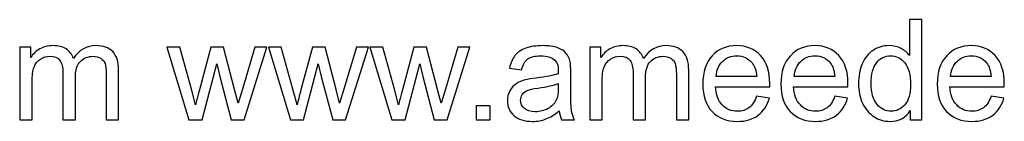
# Model space of a CAD drawing. Header units: millimetres. Extents: x -516 to 475, y -397 to 201.
# Tile 3 of 7: x -210 to -114, y -397 to -387. Entities that reach past the tile are written whole.
import ezdxf

# ---------------------------------------------------------------- set-up
doc = ezdxf.new("R2010")
doc.units = ezdxf.units.MM
doc.header["$MEASUREMENT"] = 0
doc.layers.add('Layer 1', color=7, linetype='Continuous')

msp = doc.modelspace()

# ---------------------------------------------------------------- linework, layer by layer
at = {"layer": 'Layer 1', "color": 250}
for points, knots in [([(-123.2412, -397.1004), (-123.2412, -397.1004), (-123.2412, -396.2036), (-123.2412, -396.2036), (-123.2412, -396.2036), (-123.6884, -396.9006), (-124.3468, -397.2502), (-125.2164, -397.2502), (-125.2164, -397.2502), (-125.7794, -397.2502), (-126.2971, -397.0959), (-126.7671, -396.7848), (-126.7671, -396.7848), (-127.2393, -396.476), (-127.6048, -396.0424), (-127.8659, -395.4884), (-127.8659, -395.4884), (-128.1248, -394.9322), (-128.2542, -394.2942), (-128.2542, -393.5722), (-128.2542, -393.5722), (-128.2542, -392.8684), (-128.1361, -392.2304), (-127.9023, -391.656), (-127.9023, -391.656), (-127.6661, -391.0839), (-127.3142, -390.6434), (-126.8443, -390.3392), (-126.8443, -390.3392), (-126.3766, -390.0327), (-125.8498, -389.8806), (-125.2709, -389.8806), (-125.2709, -389.8806), (-124.844, -389.8806), (-124.4649, -389.9714), (-124.1334, -390.1508), (-124.1334, -390.1508), (-123.8019, -390.3301), (-123.5318, -390.5662), (-123.3229, -390.8546), (-123.3229, -390.8546), (-123.3229, -390.8546), (-123.3229, -387.3468), (-123.3229, -387.3468), (-123.3229, -387.3468), (-123.3229, -387.3468), (-122.1241, -387.3468), (-122.1241, -387.3468), (-122.1241, -387.3468), (-122.1241, -387.3468), (-122.1241, -397.1004), (-122.1241, -397.1004), (-122.1241, -397.1004), (-122.1241, -397.1004), (-123.2412, -397.1004), (-123.2412, -397.1004)], [0, 0, 0, 0, 0.0666667, 0.0666667, 0.0666667, 0.0666667, 0.1333333, 0.1333333, 0.1333333, 0.1333333, 0.2, 0.2, 0.2, 0.2, 0.2666667, 0.2666667, 0.2666667, 0.2666667, 0.3333333, 0.3333333, 0.3333333, 0.3333333, 0.4, 0.4, 0.4, 0.4, 0.4666667, 0.4666667, 0.4666667, 0.4666667, 0.5333333, 0.5333333, 0.5333333, 0.5333333, 0.6, 0.6, 0.6, 0.6, 0.6666667, 0.6666667, 0.6666667, 0.6666667, 0.7333333, 0.7333333, 0.7333333, 0.7333333, 0.8, 0.8, 0.8, 0.8, 0.8666667, 0.8666667, 0.8666667, 0.8666667, 1, 1, 1, 1]), ([(-209.559, -397.1004), (-209.559, -397.1004), (-209.559, -390.0304), (-209.559, -390.0304), (-209.559, -390.0304), (-209.559, -390.0304), (-208.4829, -390.0304), (-208.4829, -390.0304), (-208.4829, -390.0304), (-208.4829, -390.0304), (-208.4829, -391.0294), (-208.4829, -391.0294), (-208.4829, -391.0294), (-208.2626, -390.6843), (-207.9675, -390.405), (-207.5997, -390.1962), (-207.5997, -390.1962), (-207.2319, -389.985), (-206.8141, -389.8806), (-206.3442, -389.8806), (-206.3442, -389.8806), (-205.822, -389.8806), (-205.3929, -389.9896), (-205.0591, -390.2052), (-205.0591, -390.2052), (-204.7254, -390.4232), (-204.4893, -390.7252), (-204.353, -391.1157), (-204.353, -391.1157), (-203.79, -390.2915), (-203.0612, -389.8806), (-202.1621, -389.8806), (-202.1621, -389.8806), (-201.4583, -389.8806), (-200.9157, -390.0736), (-200.5388, -390.4618), (-200.5388, -390.4618), (-200.1596, -390.85), (-199.9689, -391.4471), (-199.9689, -392.2531), (-199.9689, -392.2531), (-199.9689, -392.2531), (-199.9689, -397.1004), (-199.9689, -397.1004), (-199.9689, -397.1004), (-199.9689, -397.1004), (-201.1677, -397.1004), (-201.1677, -397.1004), (-201.1677, -397.1004), (-201.1677, -397.1004), (-201.1677, -392.6504), (-201.1677, -392.6504), (-201.1677, -392.6504), (-201.1677, -392.1737), (-201.2086, -391.8286), (-201.2858, -391.6174), (-201.2858, -391.6174), (-201.3629, -391.4063), (-201.5037, -391.2383), (-201.7103, -391.1089), (-201.7103, -391.1089), (-201.9146, -390.9794), (-202.1553, -390.9159), (-202.43, -390.9159), (-202.43, -390.9159), (-202.9295, -390.9159), (-203.3427, -391.0816), (-203.6719, -391.4108), (-203.6719, -391.4108), (-204.0011, -391.7423), (-204.1646, -392.2713), (-204.1646, -392.9978), (-204.1646, -392.9978), (-204.1646, -392.9978), (-204.1646, -397.1004), (-204.1646, -397.1004), (-204.1646, -397.1004), (-204.1646, -397.1004), (-205.3634, -397.1004), (-205.3634, -397.1004), (-205.3634, -397.1004), (-205.3634, -397.1004), (-205.3634, -392.512), (-205.3634, -392.512), (-205.3634, -392.512), (-205.3634, -391.9807), (-205.461, -391.5811), (-205.6562, -391.3155), (-205.6562, -391.3155), (-205.8515, -391.0498), (-206.1716, -390.9159), (-206.6143, -390.9159), (-206.6143, -390.9159), (-206.9504, -390.9159), (-207.2614, -391.0044), (-207.5475, -391.1815), (-207.5475, -391.1815), (-207.8335, -391.3586), (-208.0401, -391.6174), (-208.1696, -391.9603), (-208.1696, -391.9603), (-208.2967, -392.3008), (-208.3603, -392.7935), (-208.3603, -393.436), (-208.3603, -393.436), (-208.3603, -393.436), (-208.3603, -397.1004), (-208.3603, -397.1004), (-208.3603, -397.1004), (-208.3603, -397.1004), (-209.559, -397.1004), (-209.559, -397.1004)], [0, 0, 0, 0, 0.0344828, 0.0344828, 0.0344828, 0.0344828, 0.0689655, 0.0689655, 0.0689655, 0.0689655, 0.1034483, 0.1034483, 0.1034483, 0.1034483, 0.137931, 0.137931, 0.137931, 0.137931, 0.1724138, 0.1724138, 0.1724138, 0.1724138, 0.2068966, 0.2068966, 0.2068966, 0.2068966, 0.2413793, 0.2413793, 0.2413793, 0.2413793, 0.2758621, 0.2758621, 0.2758621, 0.2758621, 0.3103448, 0.3103448, 0.3103448, 0.3103448, 0.3448276, 0.3448276, 0.3448276, 0.3448276, 0.3793103, 0.3793103, 0.3793103, 0.3793103, 0.4137931, 0.4137931, 0.4137931, 0.4137931, 0.4482759, 0.4482759, 0.4482759, 0.4482759, 0.4827586, 0.4827586, 0.4827586, 0.4827586, 0.5172414, 0.5172414, 0.5172414, 0.5172414, 0.5517241, 0.5517241, 0.5517241, 0.5517241, 0.5862069, 0.5862069, 0.5862069, 0.5862069, 0.6206897, 0.6206897, 0.6206897, 0.6206897, 0.6551724, 0.6551724, 0.6551724, 0.6551724, 0.6896552, 0.6896552, 0.6896552, 0.6896552, 0.7241379, 0.7241379, 0.7241379, 0.7241379, 0.7586207, 0.7586207, 0.7586207, 0.7586207, 0.7931034, 0.7931034, 0.7931034, 0.7931034, 0.8275862, 0.8275862, 0.8275862, 0.8275862, 0.862069, 0.862069, 0.862069, 0.862069, 0.8965517, 0.8965517, 0.8965517, 0.8965517, 0.9310345, 0.9310345, 0.9310345, 0.9310345, 1, 1, 1, 1]), ([(-193.1555, -397.1004), (-193.1555, -397.1004), (-195.2919, -390.0304), (-195.2919, -390.0304), (-195.2919, -390.0304), (-195.2919, -390.0304), (-194.0387, -390.0304), (-194.0387, -390.0304), (-194.0387, -390.0304), (-194.0387, -390.0304), (-192.9103, -394.1103), (-192.9103, -394.1103), (-192.9103, -394.1103), (-192.9103, -394.1103), (-192.5107, -395.6292), (-192.5107, -395.6292), (-192.5107, -395.6292), (-192.4948, -395.5543), (-192.3722, -395.0684), (-192.1452, -394.1716), (-192.1452, -394.1716), (-192.1452, -394.1716), (-191.0259, -390.0304), (-191.0259, -390.0304), (-191.0259, -390.0304), (-191.0259, -390.0304), (-189.7976, -390.0304), (-189.7976, -390.0304), (-189.7976, -390.0304), (-189.7976, -390.0304), (-188.7328, -394.1353), (-188.7328, -394.1353), (-188.7328, -394.1353), (-188.7328, -394.1353), (-188.3854, -395.4816), (-188.3854, -395.4816), (-188.3854, -395.4816), (-188.3854, -395.4816), (-187.979, -394.1171), (-187.979, -394.1171), (-187.979, -394.1171), (-187.979, -394.1171), (-186.7576, -390.0304), (-186.7576, -390.0304), (-186.7576, -390.0304), (-186.7576, -390.0304), (-185.5929, -390.0304), (-185.5929, -390.0304), (-185.5929, -390.0304), (-185.5929, -390.0304), (-187.811, -397.1004), (-187.811, -397.1004), (-187.811, -397.1004), (-187.811, -397.1004), (-189.0507, -397.1004), (-189.0507, -397.1004), (-189.0507, -397.1004), (-189.0507, -397.1004), (-190.1722, -392.8707), (-190.1722, -392.8707), (-190.1722, -392.8707), (-190.1722, -392.8707), (-190.456, -391.6606), (-190.456, -391.6606), (-190.456, -391.6606), (-190.456, -391.6606), (-191.8864, -397.1004), (-191.8864, -397.1004), (-191.8864, -397.1004), (-191.8864, -397.1004), (-193.1555, -397.1004), (-193.1555, -397.1004)], [0, 0, 0, 0, 0.0526316, 0.0526316, 0.0526316, 0.0526316, 0.1052632, 0.1052632, 0.1052632, 0.1052632, 0.1578947, 0.1578947, 0.1578947, 0.1578947, 0.2105263, 0.2105263, 0.2105263, 0.2105263, 0.2631579, 0.2631579, 0.2631579, 0.2631579, 0.3157895, 0.3157895, 0.3157895, 0.3157895, 0.3684211, 0.3684211, 0.3684211, 0.3684211, 0.4210526, 0.4210526, 0.4210526, 0.4210526, 0.4736842, 0.4736842, 0.4736842, 0.4736842, 0.5263158, 0.5263158, 0.5263158, 0.5263158, 0.5789474, 0.5789474, 0.5789474, 0.5789474, 0.6315789, 0.6315789, 0.6315789, 0.6315789, 0.6842105, 0.6842105, 0.6842105, 0.6842105, 0.7368421, 0.7368421, 0.7368421, 0.7368421, 0.7894737, 0.7894737, 0.7894737, 0.7894737, 0.8421053, 0.8421053, 0.8421053, 0.8421053, 0.8947368, 0.8947368, 0.8947368, 0.8947368, 1, 1, 1, 1]), ([(-183.3179, -397.1004), (-183.3179, -397.1004), (-185.4543, -390.0304), (-185.4543, -390.0304), (-185.4543, -390.0304), (-185.4543, -390.0304), (-184.2011, -390.0304), (-184.2011, -390.0304), (-184.2011, -390.0304), (-184.2011, -390.0304), (-183.0727, -394.1103), (-183.0727, -394.1103), (-183.0727, -394.1103), (-183.0727, -394.1103), (-182.6731, -395.6292), (-182.6731, -395.6292), (-182.6731, -395.6292), (-182.6572, -395.5543), (-182.5346, -395.0684), (-182.3076, -394.1716), (-182.3076, -394.1716), (-182.3076, -394.1716), (-181.1883, -390.0304), (-181.1883, -390.0304), (-181.1883, -390.0304), (-181.1883, -390.0304), (-179.96, -390.0304), (-179.96, -390.0304), (-179.96, -390.0304), (-179.96, -390.0304), (-178.8952, -394.1353), (-178.8952, -394.1353), (-178.8952, -394.1353), (-178.8952, -394.1353), (-178.5478, -395.4816), (-178.5478, -395.4816), (-178.5478, -395.4816), (-178.5478, -395.4816), (-178.1414, -394.1171), (-178.1414, -394.1171), (-178.1414, -394.1171), (-178.1414, -394.1171), (-176.92, -390.0304), (-176.92, -390.0304), (-176.92, -390.0304), (-176.92, -390.0304), (-175.7553, -390.0304), (-175.7553, -390.0304), (-175.7553, -390.0304), (-175.7553, -390.0304), (-177.9734, -397.1004), (-177.9734, -397.1004), (-177.9734, -397.1004), (-177.9734, -397.1004), (-179.2131, -397.1004), (-179.2131, -397.1004), (-179.2131, -397.1004), (-179.2131, -397.1004), (-180.3346, -392.8707), (-180.3346, -392.8707), (-180.3346, -392.8707), (-180.3346, -392.8707), (-180.6184, -391.6606), (-180.6184, -391.6606), (-180.6184, -391.6606), (-180.6184, -391.6606), (-182.0488, -397.1004), (-182.0488, -397.1004), (-182.0488, -397.1004), (-182.0488, -397.1004), (-183.3179, -397.1004), (-183.3179, -397.1004)], [0, 0, 0, 0, 0.0526316, 0.0526316, 0.0526316, 0.0526316, 0.1052632, 0.1052632, 0.1052632, 0.1052632, 0.1578947, 0.1578947, 0.1578947, 0.1578947, 0.2105263, 0.2105263, 0.2105263, 0.2105263, 0.2631579, 0.2631579, 0.2631579, 0.2631579, 0.3157895, 0.3157895, 0.3157895, 0.3157895, 0.3684211, 0.3684211, 0.3684211, 0.3684211, 0.4210526, 0.4210526, 0.4210526, 0.4210526, 0.4736842, 0.4736842, 0.4736842, 0.4736842, 0.5263158, 0.5263158, 0.5263158, 0.5263158, 0.5789474, 0.5789474, 0.5789474, 0.5789474, 0.6315789, 0.6315789, 0.6315789, 0.6315789, 0.6842105, 0.6842105, 0.6842105, 0.6842105, 0.7368421, 0.7368421, 0.7368421, 0.7368421, 0.7894737, 0.7894737, 0.7894737, 0.7894737, 0.8421053, 0.8421053, 0.8421053, 0.8421053, 0.8947368, 0.8947368, 0.8947368, 0.8947368, 1, 1, 1, 1]), ([(-173.4803, -397.1004), (-173.4803, -397.1004), (-175.6167, -390.0304), (-175.6167, -390.0304), (-175.6167, -390.0304), (-175.6167, -390.0304), (-174.3635, -390.0304), (-174.3635, -390.0304), (-174.3635, -390.0304), (-174.3635, -390.0304), (-173.2351, -394.1103), (-173.2351, -394.1103), (-173.2351, -394.1103), (-173.2351, -394.1103), (-172.8355, -395.6292), (-172.8355, -395.6292), (-172.8355, -395.6292), (-172.8196, -395.5543), (-172.697, -395.0684), (-172.47, -394.1716), (-172.47, -394.1716), (-172.47, -394.1716), (-171.3507, -390.0304), (-171.3507, -390.0304), (-171.3507, -390.0304), (-171.3507, -390.0304), (-170.1224, -390.0304), (-170.1224, -390.0304), (-170.1224, -390.0304), (-170.1224, -390.0304), (-169.0576, -394.1353), (-169.0576, -394.1353), (-169.0576, -394.1353), (-169.0576, -394.1353), (-168.7102, -395.4816), (-168.7102, -395.4816), (-168.7102, -395.4816), (-168.7102, -395.4816), (-168.3038, -394.1171), (-168.3038, -394.1171), (-168.3038, -394.1171), (-168.3038, -394.1171), (-167.0824, -390.0304), (-167.0824, -390.0304), (-167.0824, -390.0304), (-167.0824, -390.0304), (-165.9177, -390.0304), (-165.9177, -390.0304), (-165.9177, -390.0304), (-165.9177, -390.0304), (-168.1358, -397.1004), (-168.1358, -397.1004), (-168.1358, -397.1004), (-168.1358, -397.1004), (-169.3755, -397.1004), (-169.3755, -397.1004), (-169.3755, -397.1004), (-169.3755, -397.1004), (-170.497, -392.8707), (-170.497, -392.8707), (-170.497, -392.8707), (-170.497, -392.8707), (-170.7808, -391.6606), (-170.7808, -391.6606), (-170.7808, -391.6606), (-170.7808, -391.6606), (-172.2112, -397.1004), (-172.2112, -397.1004), (-172.2112, -397.1004), (-172.2112, -397.1004), (-173.4803, -397.1004), (-173.4803, -397.1004)], [0, 0, 0, 0, 0.0526316, 0.0526316, 0.0526316, 0.0526316, 0.1052632, 0.1052632, 0.1052632, 0.1052632, 0.1578947, 0.1578947, 0.1578947, 0.1578947, 0.2105263, 0.2105263, 0.2105263, 0.2105263, 0.2631579, 0.2631579, 0.2631579, 0.2631579, 0.3157895, 0.3157895, 0.3157895, 0.3157895, 0.3684211, 0.3684211, 0.3684211, 0.3684211, 0.4210526, 0.4210526, 0.4210526, 0.4210526, 0.4736842, 0.4736842, 0.4736842, 0.4736842, 0.5263158, 0.5263158, 0.5263158, 0.5263158, 0.5789474, 0.5789474, 0.5789474, 0.5789474, 0.6315789, 0.6315789, 0.6315789, 0.6315789, 0.6842105, 0.6842105, 0.6842105, 0.6842105, 0.7368421, 0.7368421, 0.7368421, 0.7368421, 0.7894737, 0.7894737, 0.7894737, 0.7894737, 0.8421053, 0.8421053, 0.8421053, 0.8421053, 0.8947368, 0.8947368, 0.8947368, 0.8947368, 1, 1, 1, 1]), ([(-157.263, -396.215), (-157.708, -396.5941), (-158.1371, -396.8597), (-158.548, -397.0164), (-158.548, -397.0164), (-158.9589, -397.1731), (-159.3994, -397.2502), (-159.8716, -397.2502), (-159.8716, -397.2502), (-160.6481, -397.2502), (-161.2452, -397.0618), (-161.663, -396.6826), (-161.663, -396.6826), (-162.0807, -396.3058), (-162.2896, -395.8222), (-162.2896, -395.2341), (-162.2896, -395.2341), (-162.2896, -394.889), (-162.2101, -394.5735), (-162.0535, -394.2874), (-162.0535, -394.2874), (-161.8946, -394.0013), (-161.6879, -393.7743), (-161.4337, -393.6017), (-161.4337, -393.6017), (-161.1771, -393.4292), (-160.891, -393.2975), (-160.5709, -393.209), (-160.5709, -393.209), (-160.3348, -393.1477), (-159.9783, -393.0886), (-159.5038, -393.0296), (-159.5038, -393.0296), (-158.5367, -392.9161), (-157.8215, -392.7776), (-157.3651, -392.6187), (-157.3651, -392.6187), (-157.3606, -392.4552), (-157.3583, -392.3508), (-157.3583, -392.3076), (-157.3583, -392.3076), (-157.3583, -391.8218), (-157.4718, -391.4789), (-157.6989, -391.2791), (-157.6989, -391.2791), (-158.0054, -391.009), (-158.4617, -390.875), (-159.0657, -390.875), (-159.0657, -390.875), (-159.631, -390.875), (-160.0487, -390.9749), (-160.3166, -391.1724), (-160.3166, -391.1724), (-160.5868, -391.37), (-160.7843, -391.7196), (-160.9137, -392.2236), (-160.9137, -392.2236), (-160.9137, -392.2236), (-162.0853, -392.0601), (-162.0853, -392.0601), (-162.0853, -392.0601), (-161.9786, -391.5584), (-161.8037, -391.152), (-161.5585, -390.8432), (-161.5585, -390.8432), (-161.3133, -390.5345), (-160.9592, -390.2983), (-160.496, -390.1303), (-160.496, -390.1303), (-160.0351, -389.9646), (-159.497, -389.8806), (-158.8886, -389.8806), (-158.8886, -389.8806), (-158.2846, -389.8806), (-157.792, -389.951), (-157.4128, -390.094), (-157.4128, -390.094), (-157.0359, -390.237), (-156.7567, -390.4141), (-156.5796, -390.6298), (-156.5796, -390.6298), (-156.4025, -390.8455), (-156.2776, -391.1179), (-156.205, -391.4471), (-156.205, -391.4471), (-156.1664, -391.6515), (-156.1459, -392.0193), (-156.1459, -392.5483), (-156.1459, -392.5483), (-156.1459, -392.5483), (-156.1459, -394.1375), (-156.1459, -394.1375), (-156.1459, -394.1375), (-156.1459, -395.2478), (-156.121, -395.9493), (-156.071, -396.2467), (-156.071, -396.2467), (-156.0233, -396.5442), (-155.9234, -396.828), (-155.7781, -397.1004), (-155.7781, -397.1004), (-155.7781, -397.1004), (-157.0314, -397.1004), (-157.0314, -397.1004), (-157.0314, -397.1004), (-157.1517, -396.8484), (-157.2289, -396.5532), (-157.263, -396.215)], [0, 0, 0, 0, 0.0357143, 0.0357143, 0.0357143, 0.0357143, 0.0714286, 0.0714286, 0.0714286, 0.0714286, 0.1071429, 0.1071429, 0.1071429, 0.1071429, 0.1428571, 0.1428571, 0.1428571, 0.1428571, 0.1785714, 0.1785714, 0.1785714, 0.1785714, 0.2142857, 0.2142857, 0.2142857, 0.2142857, 0.25, 0.25, 0.25, 0.25, 0.2857143, 0.2857143, 0.2857143, 0.2857143, 0.3214286, 0.3214286, 0.3214286, 0.3214286, 0.3571429, 0.3571429, 0.3571429, 0.3571429, 0.3928571, 0.3928571, 0.3928571, 0.3928571, 0.4285714, 0.4285714, 0.4285714, 0.4285714, 0.4642857, 0.4642857, 0.4642857, 0.4642857, 0.5, 0.5, 0.5, 0.5, 0.5357143, 0.5357143, 0.5357143, 0.5357143, 0.5714286, 0.5714286, 0.5714286, 0.5714286, 0.6071429, 0.6071429, 0.6071429, 0.6071429, 0.6428571, 0.6428571, 0.6428571, 0.6428571, 0.6785714, 0.6785714, 0.6785714, 0.6785714, 0.7142857, 0.7142857, 0.7142857, 0.7142857, 0.75, 0.75, 0.75, 0.75, 0.7857143, 0.7857143, 0.7857143, 0.7857143, 0.8214286, 0.8214286, 0.8214286, 0.8214286, 0.8571429, 0.8571429, 0.8571429, 0.8571429, 0.8928571, 0.8928571, 0.8928571, 0.8928571, 0.9285714, 0.9285714, 0.9285714, 0.9285714, 1, 1, 1, 1]), ([(-154.3046, -397.1004), (-154.3046, -397.1004), (-154.3046, -390.0304), (-154.3046, -390.0304), (-154.3046, -390.0304), (-154.3046, -390.0304), (-153.2285, -390.0304), (-153.2285, -390.0304), (-153.2285, -390.0304), (-153.2285, -390.0304), (-153.2285, -391.0294), (-153.2285, -391.0294), (-153.2285, -391.0294), (-153.0082, -390.6843), (-152.7131, -390.405), (-152.3453, -390.1962), (-152.3453, -390.1962), (-151.9775, -389.985), (-151.5597, -389.8806), (-151.0898, -389.8806), (-151.0898, -389.8806), (-150.5676, -389.8806), (-150.1385, -389.9896), (-149.8047, -390.2052), (-149.8047, -390.2052), (-149.471, -390.4232), (-149.2349, -390.7252), (-149.0986, -391.1157), (-149.0986, -391.1157), (-148.5356, -390.2915), (-147.8068, -389.8806), (-146.9077, -389.8806), (-146.9077, -389.8806), (-146.2039, -389.8806), (-145.6613, -390.0736), (-145.2844, -390.4618), (-145.2844, -390.4618), (-144.9052, -390.85), (-144.7145, -391.4471), (-144.7145, -392.2531), (-144.7145, -392.2531), (-144.7145, -392.2531), (-144.7145, -397.1004), (-144.7145, -397.1004), (-144.7145, -397.1004), (-144.7145, -397.1004), (-145.9133, -397.1004), (-145.9133, -397.1004), (-145.9133, -397.1004), (-145.9133, -397.1004), (-145.9133, -392.6504), (-145.9133, -392.6504), (-145.9133, -392.6504), (-145.9133, -392.1737), (-145.9542, -391.8286), (-146.0314, -391.6174), (-146.0314, -391.6174), (-146.1085, -391.4063), (-146.2493, -391.2383), (-146.4559, -391.1089), (-146.4559, -391.1089), (-146.6602, -390.9794), (-146.9009, -390.9159), (-147.1756, -390.9159), (-147.1756, -390.9159), (-147.6751, -390.9159), (-148.0883, -391.0816), (-148.4175, -391.4108), (-148.4175, -391.4108), (-148.7467, -391.7423), (-148.9102, -392.2713), (-148.9102, -392.9978), (-148.9102, -392.9978), (-148.9102, -392.9978), (-148.9102, -397.1004), (-148.9102, -397.1004), (-148.9102, -397.1004), (-148.9102, -397.1004), (-150.109, -397.1004), (-150.109, -397.1004), (-150.109, -397.1004), (-150.109, -397.1004), (-150.109, -392.512), (-150.109, -392.512), (-150.109, -392.512), (-150.109, -391.9807), (-150.2066, -391.5811), (-150.4018, -391.3155), (-150.4018, -391.3155), (-150.5971, -391.0498), (-150.9172, -390.9159), (-151.3599, -390.9159), (-151.3599, -390.9159), (-151.696, -390.9159), (-152.007, -391.0044), (-152.2931, -391.1815), (-152.2931, -391.1815), (-152.5791, -391.3586), (-152.7857, -391.6174), (-152.9152, -391.9603), (-152.9152, -391.9603), (-153.0423, -392.3008), (-153.1059, -392.7935), (-153.1059, -393.436), (-153.1059, -393.436), (-153.1059, -393.436), (-153.1059, -397.1004), (-153.1059, -397.1004), (-153.1059, -397.1004), (-153.1059, -397.1004), (-154.3046, -397.1004), (-154.3046, -397.1004)], [0, 0, 0, 0, 0.0344828, 0.0344828, 0.0344828, 0.0344828, 0.0689655, 0.0689655, 0.0689655, 0.0689655, 0.1034483, 0.1034483, 0.1034483, 0.1034483, 0.137931, 0.137931, 0.137931, 0.137931, 0.1724138, 0.1724138, 0.1724138, 0.1724138, 0.2068966, 0.2068966, 0.2068966, 0.2068966, 0.2413793, 0.2413793, 0.2413793, 0.2413793, 0.2758621, 0.2758621, 0.2758621, 0.2758621, 0.3103448, 0.3103448, 0.3103448, 0.3103448, 0.3448276, 0.3448276, 0.3448276, 0.3448276, 0.3793103, 0.3793103, 0.3793103, 0.3793103, 0.4137931, 0.4137931, 0.4137931, 0.4137931, 0.4482759, 0.4482759, 0.4482759, 0.4482759, 0.4827586, 0.4827586, 0.4827586, 0.4827586, 0.5172414, 0.5172414, 0.5172414, 0.5172414, 0.5517241, 0.5517241, 0.5517241, 0.5517241, 0.5862069, 0.5862069, 0.5862069, 0.5862069, 0.6206897, 0.6206897, 0.6206897, 0.6206897, 0.6551724, 0.6551724, 0.6551724, 0.6551724, 0.6896552, 0.6896552, 0.6896552, 0.6896552, 0.7241379, 0.7241379, 0.7241379, 0.7241379, 0.7586207, 0.7586207, 0.7586207, 0.7586207, 0.7931034, 0.7931034, 0.7931034, 0.7931034, 0.8275862, 0.8275862, 0.8275862, 0.8275862, 0.862069, 0.862069, 0.862069, 0.862069, 0.8965517, 0.8965517, 0.8965517, 0.8965517, 0.9310345, 0.9310345, 0.9310345, 0.9310345, 1, 1, 1, 1]), ([(-138.1349, -394.8119), (-138.1349, -394.8119), (-136.8953, -394.9753), (-136.8953, -394.9753), (-136.8953, -394.9753), (-137.0883, -395.695), (-137.4493, -396.2558), (-137.976, -396.6531), (-137.976, -396.6531), (-138.5027, -397.0505), (-139.1748, -397.2502), (-139.9944, -397.2502), (-139.9944, -397.2502), (-141.0251, -397.2502), (-141.8425, -396.9324), (-142.4464, -396.2967), (-142.4464, -396.2967), (-143.0503, -395.6632), (-143.3523, -394.771), (-143.3523, -393.6244), (-143.3523, -393.6244), (-143.3523, -392.4393), (-143.048, -391.5175), (-142.4373, -390.8637), (-142.4373, -390.8637), (-141.8266, -390.2075), (-141.0342, -389.8806), (-140.0602, -389.8806), (-140.0602, -389.8806), (-139.118, -389.8806), (-138.3484, -390.2007), (-137.7512, -390.8432), (-137.7512, -390.8432), (-137.1541, -391.4857), (-136.8544, -392.3894), (-136.8544, -393.5541), (-136.8544, -393.5541), (-136.8544, -393.6244), (-136.8567, -393.7312), (-136.8612, -393.8719), (-136.8612, -393.8719), (-136.8612, -393.8719), (-142.1263, -393.8719), (-142.1263, -393.8719), (-142.1263, -393.8719), (-142.0809, -394.6461), (-141.8629, -395.241), (-141.4679, -395.6519), (-141.4679, -395.6519), (-141.0751, -396.0628), (-140.5824, -396.2694), (-139.9944, -396.2694), (-139.9944, -396.2694), (-139.5562, -396.2694), (-139.1816, -396.1537), (-138.8728, -395.9221), (-138.8728, -395.9221), (-138.5618, -395.6905), (-138.3166, -395.3204), (-138.1349, -394.8119)], [0, 0, 0, 0, 0.0625, 0.0625, 0.0625, 0.0625, 0.125, 0.125, 0.125, 0.125, 0.1875, 0.1875, 0.1875, 0.1875, 0.25, 0.25, 0.25, 0.25, 0.3125, 0.3125, 0.3125, 0.3125, 0.375, 0.375, 0.375, 0.375, 0.4375, 0.4375, 0.4375, 0.4375, 0.5, 0.5, 0.5, 0.5, 0.5625, 0.5625, 0.5625, 0.5625, 0.625, 0.625, 0.625, 0.625, 0.6875, 0.6875, 0.6875, 0.6875, 0.75, 0.75, 0.75, 0.75, 0.8125, 0.8125, 0.8125, 0.8125, 0.875, 0.875, 0.875, 0.875, 1, 1, 1, 1]), ([(-130.5586, -394.8119), (-130.5586, -394.8119), (-129.319, -394.9753), (-129.319, -394.9753), (-129.319, -394.9753), (-129.512, -395.695), (-129.873, -396.2558), (-130.3997, -396.6531), (-130.3997, -396.6531), (-130.9264, -397.0505), (-131.5985, -397.2502), (-132.4181, -397.2502), (-132.4181, -397.2502), (-133.4488, -397.2502), (-134.2662, -396.9324), (-134.8701, -396.2967), (-134.8701, -396.2967), (-135.474, -395.6632), (-135.776, -394.771), (-135.776, -393.6244), (-135.776, -393.6244), (-135.776, -392.4393), (-135.4717, -391.5175), (-134.861, -390.8637), (-134.861, -390.8637), (-134.2503, -390.2075), (-133.4579, -389.8806), (-132.4839, -389.8806), (-132.4839, -389.8806), (-131.5417, -389.8806), (-130.7721, -390.2007), (-130.1749, -390.8432), (-130.1749, -390.8432), (-129.5778, -391.4857), (-129.2781, -392.3894), (-129.2781, -393.5541), (-129.2781, -393.5541), (-129.2781, -393.6244), (-129.2804, -393.7312), (-129.2849, -393.8719), (-129.2849, -393.8719), (-129.2849, -393.8719), (-134.55, -393.8719), (-134.55, -393.8719), (-134.55, -393.8719), (-134.5046, -394.6461), (-134.2866, -395.241), (-133.8916, -395.6519), (-133.8916, -395.6519), (-133.4988, -396.0628), (-133.0061, -396.2694), (-132.4181, -396.2694), (-132.4181, -396.2694), (-131.9799, -396.2694), (-131.6053, -396.1537), (-131.2965, -395.9221), (-131.2965, -395.9221), (-130.9855, -395.6905), (-130.7403, -395.3204), (-130.5586, -394.8119)], [0, 0, 0, 0, 0.0625, 0.0625, 0.0625, 0.0625, 0.125, 0.125, 0.125, 0.125, 0.1875, 0.1875, 0.1875, 0.1875, 0.25, 0.25, 0.25, 0.25, 0.3125, 0.3125, 0.3125, 0.3125, 0.375, 0.375, 0.375, 0.375, 0.4375, 0.4375, 0.4375, 0.4375, 0.5, 0.5, 0.5, 0.5, 0.5625, 0.5625, 0.5625, 0.5625, 0.625, 0.625, 0.625, 0.625, 0.6875, 0.6875, 0.6875, 0.6875, 0.75, 0.75, 0.75, 0.75, 0.8125, 0.8125, 0.8125, 0.8125, 0.875, 0.875, 0.875, 0.875, 1, 1, 1, 1]), ([(-115.406, -394.8119), (-115.406, -394.8119), (-114.1664, -394.9753), (-114.1664, -394.9753), (-114.1664, -394.9753), (-114.3594, -395.695), (-114.7204, -396.2558), (-115.2471, -396.6531), (-115.2471, -396.6531), (-115.7738, -397.0505), (-116.4459, -397.2502), (-117.2655, -397.2502), (-117.2655, -397.2502), (-118.2962, -397.2502), (-119.1136, -396.9324), (-119.7175, -396.2967), (-119.7175, -396.2967), (-120.3214, -395.6632), (-120.6234, -394.771), (-120.6234, -393.6244), (-120.6234, -393.6244), (-120.6234, -392.4393), (-120.3191, -391.5175), (-119.7084, -390.8637), (-119.7084, -390.8637), (-119.0977, -390.2075), (-118.3053, -389.8806), (-117.3313, -389.8806), (-117.3313, -389.8806), (-116.3891, -389.8806), (-115.6195, -390.2007), (-115.0223, -390.8432), (-115.0223, -390.8432), (-114.4252, -391.4857), (-114.1255, -392.3894), (-114.1255, -393.5541), (-114.1255, -393.5541), (-114.1255, -393.6244), (-114.1278, -393.7312), (-114.1323, -393.8719), (-114.1323, -393.8719), (-114.1323, -393.8719), (-119.3974, -393.8719), (-119.3974, -393.8719), (-119.3974, -393.8719), (-119.352, -394.6461), (-119.134, -395.241), (-118.739, -395.6519), (-118.739, -395.6519), (-118.3462, -396.0628), (-117.8535, -396.2694), (-117.2655, -396.2694), (-117.2655, -396.2694), (-116.8273, -396.2694), (-116.4527, -396.1537), (-116.1439, -395.9221), (-116.1439, -395.9221), (-115.8329, -395.6905), (-115.5877, -395.3204), (-115.406, -394.8119)], [0, 0, 0, 0, 0.0625, 0.0625, 0.0625, 0.0625, 0.125, 0.125, 0.125, 0.125, 0.1875, 0.1875, 0.1875, 0.1875, 0.25, 0.25, 0.25, 0.25, 0.3125, 0.3125, 0.3125, 0.3125, 0.375, 0.375, 0.375, 0.375, 0.4375, 0.4375, 0.4375, 0.4375, 0.5, 0.5, 0.5, 0.5, 0.5625, 0.5625, 0.5625, 0.5625, 0.625, 0.625, 0.625, 0.625, 0.6875, 0.6875, 0.6875, 0.6875, 0.75, 0.75, 0.75, 0.75, 0.8125, 0.8125, 0.8125, 0.8125, 0.875, 0.875, 0.875, 0.875, 1, 1, 1, 1]), ([(-142.0582, -392.8911), (-142.0582, -392.8911), (-138.1213, -392.8911), (-138.1213, -392.8911), (-138.1213, -392.8911), (-138.1735, -392.2963), (-138.3256, -391.8513), (-138.5731, -391.5539), (-138.5731, -391.5539), (-138.9523, -391.093), (-139.4472, -390.8614), (-140.0534, -390.8614), (-140.0534, -390.8614), (-140.6028, -390.8614), (-141.0637, -391.0453), (-141.4383, -391.4131), (-141.4383, -391.4131), (-141.8107, -391.7809), (-142.0173, -392.2736), (-142.0582, -392.8911)], [0, 0, 0, 0, 0.1666667, 0.1666667, 0.1666667, 0.1666667, 0.3333333, 0.3333333, 0.3333333, 0.3333333, 0.5, 0.5, 0.5, 0.5, 0.6666667, 0.6666667, 0.6666667, 0.6666667, 1, 1, 1, 1]), ([(-134.4819, -392.8911), (-134.4819, -392.8911), (-130.545, -392.8911), (-130.545, -392.8911), (-130.545, -392.8911), (-130.5972, -392.2963), (-130.7493, -391.8513), (-130.9968, -391.5539), (-130.9968, -391.5539), (-131.376, -391.093), (-131.8709, -390.8614), (-132.4771, -390.8614), (-132.4771, -390.8614), (-133.0265, -390.8614), (-133.4874, -391.0453), (-133.862, -391.4131), (-133.862, -391.4131), (-134.2344, -391.7809), (-134.441, -392.2736), (-134.4819, -392.8911)], [0, 0, 0, 0, 0.1666667, 0.1666667, 0.1666667, 0.1666667, 0.3333333, 0.3333333, 0.3333333, 0.3333333, 0.5, 0.5, 0.5, 0.5, 0.6666667, 0.6666667, 0.6666667, 0.6666667, 1, 1, 1, 1]), ([(-127.0282, -393.5745), (-127.0282, -394.4781), (-126.8374, -395.1524), (-126.4538, -395.5997), (-126.4538, -395.5997), (-126.0723, -396.0469), (-125.6205, -396.2694), (-125.1006, -396.2694), (-125.1006, -396.2694), (-124.5761, -396.2694), (-124.1311, -396.056), (-123.7633, -395.6292), (-123.7633, -395.6292), (-123.3978, -395.2024), (-123.2139, -394.5508), (-123.2139, -393.6744), (-123.2139, -393.6744), (-123.2139, -392.7117), (-123.4001, -392.0034), (-123.7747, -391.5516), (-123.7747, -391.5516), (-124.147, -391.0998), (-124.6079, -390.875), (-125.1551, -390.875), (-125.1551, -390.875), (-125.6886, -390.875), (-126.1336, -391.0907), (-126.4923, -391.5243), (-126.4923, -391.5243), (-126.8488, -391.958), (-127.0282, -392.6414), (-127.0282, -393.5745)], [0, 0, 0, 0, 0.1111111, 0.1111111, 0.1111111, 0.1111111, 0.2222222, 0.2222222, 0.2222222, 0.2222222, 0.3333333, 0.3333333, 0.3333333, 0.3333333, 0.4444444, 0.4444444, 0.4444444, 0.4444444, 0.5555556, 0.5555556, 0.5555556, 0.5555556, 0.6666667, 0.6666667, 0.6666667, 0.6666667, 0.7777778, 0.7777778, 0.7777778, 0.7777778, 1, 1, 1, 1]), ([(-119.3293, -392.8911), (-119.3293, -392.8911), (-115.3924, -392.8911), (-115.3924, -392.8911), (-115.3924, -392.8911), (-115.4446, -392.2963), (-115.5967, -391.8513), (-115.8442, -391.5539), (-115.8442, -391.5539), (-116.2234, -391.093), (-116.7183, -390.8614), (-117.3245, -390.8614), (-117.3245, -390.8614), (-117.8739, -390.8614), (-118.3348, -391.0453), (-118.7094, -391.4131), (-118.7094, -391.4131), (-119.0818, -391.7809), (-119.2884, -392.2736), (-119.3293, -392.8911)], [0, 0, 0, 0, 0.1666667, 0.1666667, 0.1666667, 0.1666667, 0.3333333, 0.3333333, 0.3333333, 0.3333333, 0.5, 0.5, 0.5, 0.5, 0.6666667, 0.6666667, 0.6666667, 0.6666667, 1, 1, 1, 1]), ([(-157.3583, -393.5586), (-157.7942, -393.7357), (-158.4481, -393.8855), (-159.3199, -394.0081), (-159.3199, -394.0081), (-159.8149, -394.0785), (-160.1645, -394.158), (-160.3689, -394.2465), (-160.3689, -394.2465), (-160.5732, -394.3351), (-160.7298, -394.4645), (-160.8411, -394.6325), (-160.8411, -394.6325), (-160.9523, -394.8028), (-161.0091, -394.9912), (-161.0091, -395.2001), (-161.0091, -395.2001), (-161.0091, -395.5157), (-160.8888, -395.7813), (-160.6458, -395.9925), (-160.6458, -395.9925), (-160.4029, -396.2036), (-160.0487, -396.3103), (-159.5833, -396.3103), (-159.5833, -396.3103), (-159.1224, -396.3103), (-158.7115, -396.2104), (-158.3505, -396.0083), (-158.3505, -396.0083), (-157.9918, -395.8086), (-157.7261, -395.5338), (-157.5581, -395.1865), (-157.5581, -395.1865), (-157.4287, -394.9163), (-157.3651, -394.519), (-157.3651, -393.9945), (-157.3651, -393.9945), (-157.3651, -393.9945), (-157.3583, -393.5586), (-157.3583, -393.5586)], [0, 0, 0, 0, 0.0909091, 0.0909091, 0.0909091, 0.0909091, 0.1818182, 0.1818182, 0.1818182, 0.1818182, 0.2727273, 0.2727273, 0.2727273, 0.2727273, 0.3636364, 0.3636364, 0.3636364, 0.3636364, 0.4545455, 0.4545455, 0.4545455, 0.4545455, 0.5454545, 0.5454545, 0.5454545, 0.5454545, 0.6363636, 0.6363636, 0.6363636, 0.6363636, 0.7272727, 0.7272727, 0.7272727, 0.7272727, 0.8181818, 0.8181818, 0.8181818, 0.8181818, 1, 1, 1, 1]), ([(-165.3251, -397.1004), (-165.3251, -397.1004), (-165.3251, -395.7382), (-165.3251, -395.7382), (-165.3251, -395.7382), (-165.3251, -395.7382), (-163.9628, -395.7382), (-163.9628, -395.7382), (-163.9628, -395.7382), (-163.9628, -395.7382), (-163.9628, -397.1004), (-163.9628, -397.1004), (-163.9628, -397.1004), (-163.9628, -397.1004), (-165.3251, -397.1004), (-165.3251, -397.1004)], [0, 0, 0, 0, 0.2, 0.2, 0.2, 0.2, 0.4, 0.4, 0.4, 0.4, 0.6, 0.6, 0.6, 0.6, 1, 1, 1, 1])]:
    msp.add_open_spline(points, degree=3, knots=knots, dxfattribs=at)

doc.saveas('drawing.dxf')
